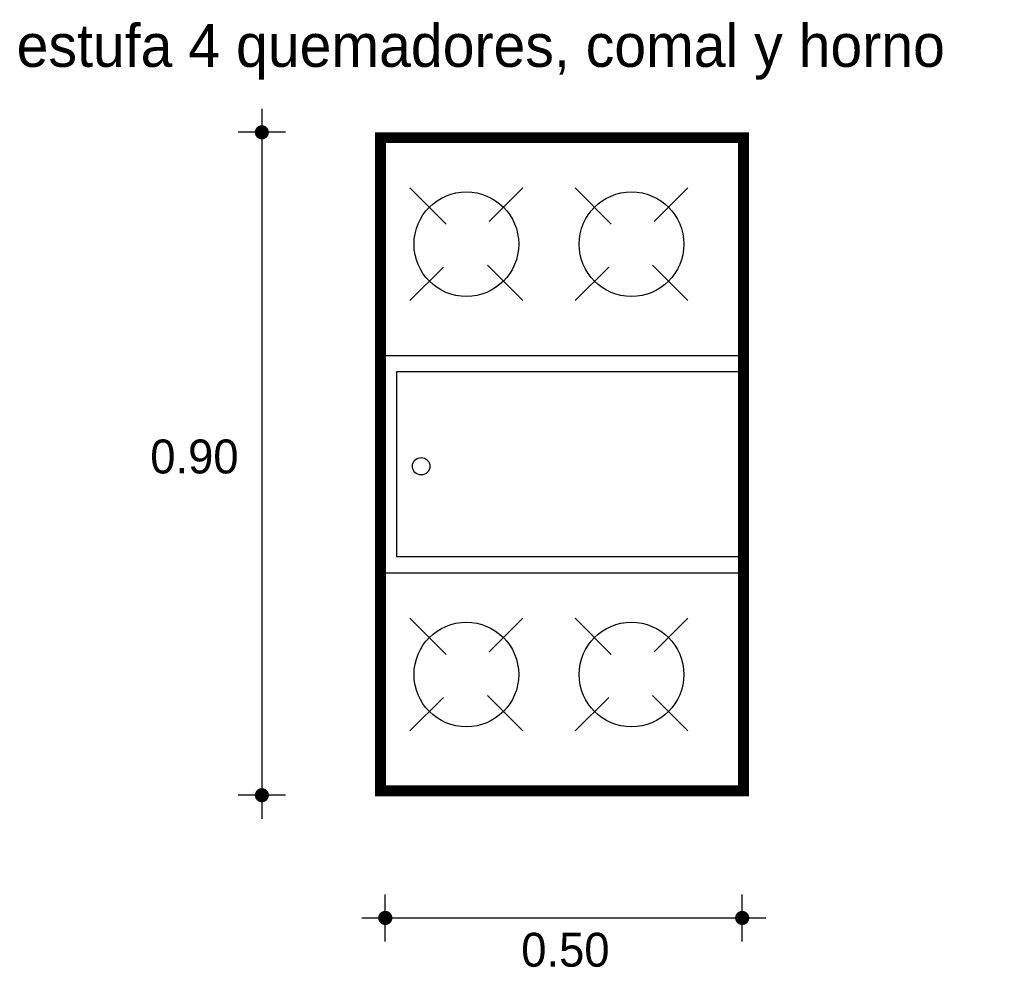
# Model space of a CAD drawing. Extents: x 12.67 to 14.03, y 0.71 to 2.02.
import ezdxf

# ---------------------------------------------------------------- set-up
doc = ezdxf.new("R2010")
doc.units = 0
doc.header["$MEASUREMENT"] = 0
for name, color, linetype in [('BORDE', 2, 'CONTINUOUS'), ('COTAS', 6, 'CONTINUOUS'), ('DIBUJO', 5, 'CONTINUOUS'), ('TEXTO', 4, 'CONTINUOUS')]:
    doc.layers.add(name, color=color, linetype=linetype)

msp = doc.modelspace()

# ---------------------------------------------------------------- linework, layer by layer
at = {"layer": 'BORDE', "const_width": 0.015}
msp.add_lwpolyline([(13.6678, 0.9551), (13.1678, 0.9551), (13.1678, 1.8551), (13.6678, 1.8551)], close=True, dxfattribs=at)
at = {"layer": 'COTAS'}
for p, q in [((13.0042, 1.8949), (13.0042, 0.9165)), ((13.0367, 1.8625), (12.9718, 1.8625)), ((13.0367, 0.9489), (12.9718, 0.9489)), ((13.1743, 0.7473), (13.1743, 0.8122)), ((13.666, 0.7473), (13.666, 0.8122)), ((13.1418, 0.7798), (13.6985, 0.7798))]:
    msp.add_line(p, q, dxfattribs=at)
at = {"layer": 'COTAS', "const_width": 0.00974}
for points in [[(12.9994, 1.8625, 1), (13.0091, 1.8625, 1)], [(12.9994, 0.9489, 1), (13.0091, 0.9489, 1)], [(13.1694, 0.7798, 1), (13.1792, 0.7798, 1)], [(13.6611, 0.7798, 1), (13.6709, 0.7798, 1)]]:
    msp.add_lwpolyline(points, format="xyb", close=True, dxfattribs=at)
at = {"layer": 'DIBUJO'}
for p, q in [((13.2582, 1.736), (13.2083, 1.7859)), ((13.3172, 1.7394), (13.3637, 1.7859)), ((13.4857, 1.736), (13.4358, 1.7859)), ((13.5447, 1.7394), (13.5912, 1.7859)), ((13.2545, 1.6768), (13.2083, 1.6307)), ((13.315, 1.6793), (13.3637, 1.6307)), ((13.4821, 1.6768), (13.4358, 1.6307)), ((13.5425, 1.6793), (13.5912, 1.6307)), ((13.2582, 1.1429), (13.2083, 1.1928)), ((13.3172, 1.1463), (13.3637, 1.1928)), ((13.4857, 1.1429), (13.4358, 1.1928)), ((13.5447, 1.1463), (13.5912, 1.1928)), ((13.315, 1.0862), (13.3637, 1.0376)), ((13.5425, 1.0862), (13.5912, 1.0376)), ((13.2545, 1.0837), (13.2083, 1.0376)), ((13.4821, 1.0837), (13.4358, 1.0376))]:
    msp.add_line(p, q, dxfattribs=at)
msp.add_lwpolyline([(13.6678, 0.9551), (13.1678, 0.9551), (13.1678, 1.8551), (13.6678, 1.8551)], close=True, dxfattribs=at)
for points in [[(13.6678, 1.2551), (13.1678, 1.2551), (13.1678, 1.5551), (13.6678, 1.5551)], [(13.6678, 1.2773), (13.19, 1.2773), (13.19, 1.533), (13.6678, 1.533)]]:
    msp.add_lwpolyline(points, dxfattribs=at)
for centre, radius in [((13.286, 1.7083), 0.0721), ((13.5135, 1.7083), 0.0721), ((13.2237, 1.4023), 0.012), ((13.286, 1.1152), 0.0721), ((13.5135, 1.1152), 0.0721)]:
    msp.add_circle(centre, radius, dxfattribs=at)

# ---------------------------------------------------------------- texts
at = {"layer": 'COTAS'}
for s, p in [('0.90', (12.8505, 1.3924)), ('0.50', (13.3616, 0.7126))]:
    msp.add_text(s, height=0.04675, dxfattribs=at).set_placement(p)
at = {"layer": 'TEXTO'}
msp.add_text('estufa 4 quemadores, comal y horno', height=0.05892, dxfattribs=at).set_placement((12.6664, 1.9527))

doc.saveas('drawing.dxf')
